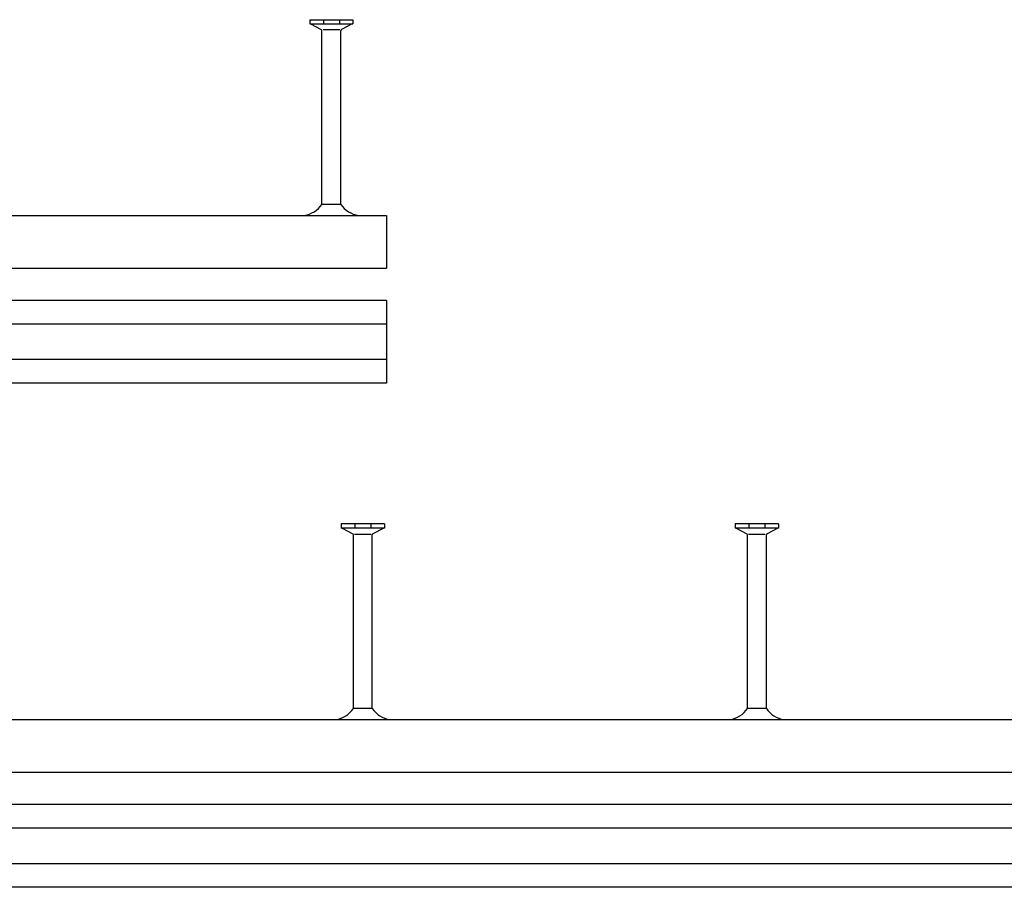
# Model space of a CAD drawing. Header units: inches. Extents: x 9 to 6151, y 3 to 3165.
# Tile 2 of 7: x 899 to 1523, y 3 to 554. Entities that reach past the tile are written whole.
import ezdxf

# ---------------------------------------------------------------- set-up
doc = ezdxf.new("R2010")
doc.units = ezdxf.units.IN
doc.header["$MEASUREMENT"] = 0
doc.layers.add('HALFEN', color=2, linetype='Continuous')

msp = doc.modelspace()

# ---------------------------------------------------------------- linework, layer by layer
at = {"layer": 'HALFEN'}
for p, q in [((1082.66, 554.16), (1110.11, 554.16)), ((1082.66, 554.16), (1082.66, 551.46)), ((1082.66, 551.46), (1110.11, 551.46)), ((1083.15, 551.46), (1089.96, 547.88)), ((1091.31, 554.16), (1091.31, 551.46)), ((1101.46, 554.16), (1101.46, 551.46)), ((1109.62, 551.46), (1102.81, 547.88)), ((1110.11, 554.16), (1110.11, 551.46)), ((1090.39, 436.96), (1090.39, 547.17)), ((1101.73, 547.66), (1091.09, 547.66)), ((1102.39, 436.96), (1102.39, 547.17)), ((1090.39, 436.96), (1102.39, 436.96)), ((81.39, 429.96), (1131.39, 429.96)), ((1131.39, 429.96), (1131.39, 396.46)), ((81.39, 396.46), (1131.39, 396.46)), ((1131.39, 375.96), (81.39, 375.96)), ((1131.39, 375.96), (1131.39, 323.46)), ((1131.39, 360.96), (81.39, 360.96)), ((1131.39, 338.46), (81.39, 338.46)), ((1131.39, 323.46), (81.39, 323.46)), ((1130.11, 234.16), (1102.66, 234.16)), ((1102.66, 234.16), (1102.66, 231.46)), ((1130.11, 231.46), (1102.66, 231.46)), ((1103.15, 231.46), (1109.96, 227.88)), ((1111.31, 234.16), (1111.31, 231.46)), ((1121.46, 234.16), (1121.46, 231.46)), ((1129.62, 231.46), (1122.81, 227.88)), ((1130.11, 234.16), (1130.11, 231.46)), ((1380.11, 234.16), (1352.66, 234.16)), ((1352.66, 234.16), (1352.66, 231.46)), ((1380.11, 231.46), (1352.66, 231.46)), ((1353.15, 231.46), (1359.96, 227.88)), ((1361.31, 234.16), (1361.31, 231.46)), ((1371.46, 234.16), (1371.46, 231.46)), ((1379.62, 231.46), (1372.81, 227.88)), ((1380.11, 234.16), (1380.11, 231.46)), ((1110.39, 116.96), (1110.39, 227.17)), ((1111.04, 227.66), (1121.68, 227.66)), ((1122.39, 116.96), (1122.39, 227.17)), ((1360.39, 116.96), (1360.39, 227.17)), ((1361.04, 227.66), (1371.68, 227.66)), ((1372.39, 116.96), (1372.39, 227.17)), ((1122.39, 116.96), (1110.39, 116.96)), ((1372.39, 116.96), (1360.39, 116.96)), ((81.39, 109.96), (6151.39, 109.96)), ((81.39, 76.46), (6151.39, 76.46)), ((6151.39, 55.96), (81.39, 55.96)), ((6151.39, 40.96), (81.39, 40.96)), ((6151.39, 18.46), (81.39, 18.46)), ((6151.39, 3.46), (81.39, 3.46))]:
    msp.add_line(p, q, dxfattribs=at)
for centre, radius, start, end in [((1089.59, 547.17), 0.8, 0, 62.30053), ((1103.19, 547.17), 0.8, 117.69947, 180), ((1076.89, 446.06), 16.28, 278.39749, 325.99929), ((1115.88, 446.06), 16.28, 214.00071, 261.60251), ((1109.59, 227.17), 0.8, 0, 62.30053), ((1123.19, 227.17), 0.8, 117.69947, 180), ((1359.59, 227.17), 0.8, 0, 62.30053), ((1373.19, 227.17), 0.8, 117.69947, 180), ((1096.89, 126.06), 16.28, 278.39749, 325.99929), ((1135.88, 126.06), 16.28, 214.00071, 261.60251), ((1346.89, 126.06), 16.28, 278.39749, 325.99929), ((1385.88, 126.06), 16.28, 214.00071, 261.60251)]:
    msp.add_arc(centre, radius, start, end, dxfattribs=at)

doc.saveas('drawing.dxf')
